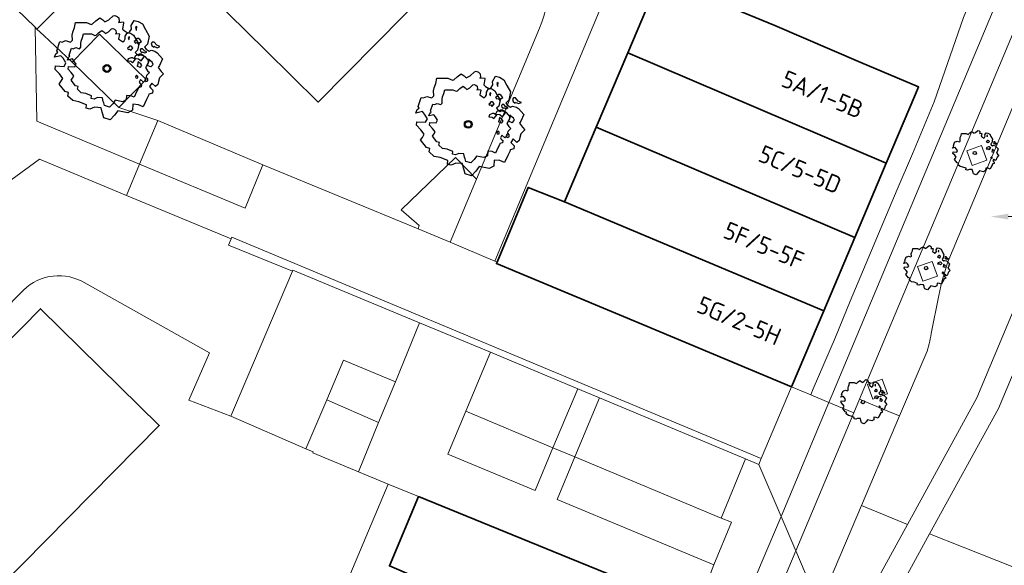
# Model space of a CAD drawing. Header units: metres. Extents: x 152391 to 157968, y 462336 to 467280.
# Tile 11 of 256: x 154827 to 154903, y 462603 to 462645. Entities that reach past the tile are written whole.
import ezdxf
from ezdxf import colors
from ezdxf.entities.mleader import LeaderData, LeaderLine
from ezdxf.enums import TextEntityAlignment as Align
from ezdxf.math import Vec2, Vec3

# ---------------------------------------------------------------- set-up
doc = ezdxf.new("R2010")
doc.units = ezdxf.units.M
doc.header["$LTSCALE"] = 0.75
doc.layers.get('0').update_dxf_attribs({"lineweight": 25})
for name, color, linetype, lineweight in [('B-GV-GR-BOOM-S', 252, 'Continuous', 25), ('B-OI-RI-DRAINAGE_BOB-T18', 1, 'Continuous', 18), ('B-WE-GR-BEPLANTING_CULTUUR_HEESTERS-GV', 251, 'Continuous', 18), ('B-WE-GR-GROENVOORZIENING-GV', 251, 'Continuous', 18), ('B-WE-OG-BEBOUWING-GV', 6, 'Continuous', 35), ('B-WE-OG-BEBOUWING-T18', 1, 'Continuous', 18), ('B-WE-OG-TERREIN_CULTUURSCHEIDING-GV', 251, 'Continuous', 18), ('B-WE-VH-VERHARDING_ASFALT-GV', 251, 'Continuous', 18), ('B-WE-VH-VERHARDING_BETONSTRAATSTEEN-GV', 251, 'Continuous', 18), ('B-WE-VH-VERHARDING_GRASBETONSTEEN-GV', 251, 'Continuous', 18), ('B-WE-VH-VERHARDING_STRAATBAKSTEEN-GV', 251, 'Continuous', 18), ('B-WE-VH-VERHARDING_TEGEL-GV', 251, 'Continuous', 18)]:
    doc.layers.add(name, color=color, linetype=linetype, lineweight=lineweight)
doc.styles.add('NLCS-ISO-M750-T18', font='NLCS-ISO.ttf', dxfattribs={"height": 1.35})

# ---------------------------------------------------------------- blocks, each defined once
blk = doc.blocks.new('SGR-BOOM_21_30')
at = {"linetype": 'Continuous'}
for p, q in [((-0.47, 1.45), (-0.365, 1.548)), ((-0.365, 1.548), (-0.226, 1.647)), ((-0.226, 1.647), (-0.133, 1.581)), ((-0.133, 1.581), (-0.063, 1.515)), ((-0.063, 1.515), (0.065, 1.581)), ((0.065, 1.581), (0.205, 1.712)), ((0.205, 1.712), (0.263, 1.729)), ((0.263, 1.729), (0.333, 1.696)), ((0.333, 1.696), (0.391, 1.647)), ((0.402, 1.532), (0.379, 1.499)), ((0.379, 1.499), (0.53, 1.515)), ((0.391, 1.647), (0.402, 1.532)), ((0.53, 1.515), (0.542, 1.483)), ((0.786, 1.4), (0.891, 1.565)), ((0.891, 1.565), (1.019, 1.532)), ((1.019, 1.532), (1.158, 1.45)), ((-1.633, 0.579), (-1.528, 0.875)), ((-1.528, 0.875), (-1.458, 0.858)), ((-1.458, 0.858), (-1.342, 0.908)), ((-1.342, 0.908), (-1.179, 0.858)), ((-1.179, 0.858), (-1.121, 0.924)), ((-1.133, 1.088), (-1.109, 1.187)), ((-1.121, 0.924), (-1.133, 1.088)), ((-1.109, 1.187), (-1.051, 1.335)), ((-1.051, 1.335), (-1.016, 1.499)), ((-1.016, 1.499), (-0.668, 1.499)), ((-0.668, 1.499), (-0.516, 1.433)), ((-0.516, 1.433), (-0.47, 1.45)), ((0.542, 1.483), (0.507, 1.285)), ((0.507, 1.285), (0.565, 1.236)), ((0.565, 1.236), (0.693, 1.154)), ((0.693, 1.154), (0.751, 1.203)), ((0.751, 1.203), (0.798, 1.285)), ((0.798, 1.285), (0.786, 1.4)), ((0.937, 0.908), (0.891, 0.875)), ((0.891, 0.875), (0.926, 0.825)), ((0.972, 1.368), (0.926, 1.335)), ((0.926, 1.335), (0.949, 1.253)), ((0.926, 0.825), (0.984, 0.842)), ((0.972, 0.973), (0.937, 0.908)), ((0.949, 1.253), (0.961, 1.236)), ((0.961, 1.269), (0.972, 1.368)), ((1.03, 0.973), (0.972, 0.973)), ((0.984, 0.842), (1.03, 0.776)), ((1.077, 0.94), (1.03, 0.973)), ((1.03, 0.776), (1.077, 0.842)), ((1.124, 0.875), (1.077, 0.94)), ((1.077, 0.842), (1.124, 0.875)), ((1.158, 1.45), (1.251, 1.269)), ((1.321, 0.793), (1.228, 0.694)), ((1.251, 1.269), (1.379, 1.055)), ((1.379, 1.055), (1.321, 0.793)), ((1.472, 0.858), (1.438, 0.809)), ((1.438, 0.809), (1.461, 0.743)), ((1.542, 0.858), (1.472, 0.858)), ((1.624, 0.76), (1.542, 0.858)), ((1.728, 0.71), (1.624, 0.76)), ((-1.703, 0.365), (-1.656, 0.48)), ((-1.493, 0.415), (-1.703, 0.365)), ((-1.679, -0.029), (-1.668, 0.086)), ((-1.668, 0.086), (-1.389, 0.07)), ((-1.656, 0.48), (-1.598, 0.53)), ((-1.598, 0.53), (-1.633, 0.579)), ((-1.423, 0.333), (-1.493, 0.415)), ((-1.33, 0.185), (-1.423, 0.333)), ((-1.389, 0.07), (-1.33, 0.185)), ((0.926, 0.415), (0.891, 0.333)), ((0.891, 0.333), (1.03, 0.316)), ((1.054, 0.464), (0.926, 0.415)), ((1.03, 0.316), (1.112, 0.251)), ((1.112, 0.464), (1.054, 0.464)), ((1.217, 0.398), (1.112, 0.464)), ((1.112, 0.251), (1.205, 0.365)), ((1.205, 0.365), (1.24, 0.415)), ((1.228, 0.694), (1.275, 0.628)), ((1.275, 0.628), (1.379, 0.563)), ((1.344, 0.185), (1.31, 0.103)), ((1.434, 0.049), (1.31, 0.103)), ((1.356, 0.3), (1.344, 0.234)), ((1.344, 0.234), (1.344, 0.185)), ((1.426, 0.234), (1.356, 0.3)), ((1.379, 0.563), (1.438, 0.595)), ((1.472, 0.201), (1.426, 0.234)), ((1.434, 0.049), (1.507, 0.136)), ((1.438, 0.595), (1.565, 0.563)), ((1.461, 0.743), (1.531, 0.694)), ((1.507, 0.136), (1.472, 0.201)), ((1.531, 0.727), (1.635, 0.678)), ((1.531, 0.694), (1.542, 0.727)), ((1.565, 0.563), (1.635, 0.513)), ((1.635, 0.678), (1.728, 0.71)), ((1.635, 0.513), (1.81, 0.316)), ((1.717, 0.103), (1.67, 0.037)), ((1.67, 0.037), (1.763, -0.094)), ((1.81, 0.316), (1.717, 0.103)), ((-1.54, -0.177), (-1.679, -0.029)), ((-1.551, -0.505), (-1.493, -0.423)), ((-1.354, -0.752), (-1.551, -0.505)), ((-1.435, -0.324), (-1.54, -0.177)), ((-1.493, -0.423), (-1.435, -0.324)), ((-1.249, -0.784), (-1.354, -0.752)), ((1.286, -0.292), (1.24, -0.357)), ((1.24, -0.357), (1.251, -0.423)), ((1.263, -0.423), (1.333, -0.407)), ((1.333, -0.341), (1.286, -0.292)), ((1.333, -0.407), (1.333, -0.341)), ((1.461, -0.472), (1.391, -0.587)), ((1.391, -0.587), (1.426, -0.637)), ((1.426, -0.637), (1.496, -0.702)), ((1.577, -0.587), (1.461, -0.472)), ((1.496, -0.702), (1.484, -0.801)), ((1.658, -0.522), (1.577, -0.587)), ((1.682, -0.423), (1.658, -0.522)), ((1.717, -0.308), (1.682, -0.423)), ((1.845, -0.177), (1.717, -0.308)), ((1.763, -0.094), (1.845, -0.177)), ((-1.272, -0.899), (-1.249, -0.784)), ((-1.109, -1.047), (-1.272, -0.899)), ((-0.912, -1.08), (-1.109, -1.047)), ((-0.668, -1.179), (-0.912, -1.08)), ((-0.679, -1.294), (-0.668, -1.179)), ((-0.551, -1.326), (-0.679, -1.294)), ((-0.4, -1.261), (-0.551, -1.326)), ((-0.191, -1.277), (-0.4, -1.261)), ((-0.156, -1.425), (-0.191, -1.277)), ((-0.133, -1.491), (-0.156, -1.425)), ((-0.098, -1.606), (-0.133, -1.491)), ((0.356, -1.376), (0.251, -1.524)), ((0.682, -1.441), (0.356, -1.376)), ((0.833, -1.359), (0.682, -1.441)), ((0.844, -1.162), (0.833, -1.359)), ((1.03, -1.179), (0.844, -1.162)), ((1.182, -1.244), (1.03, -1.179)), ((1.286, -1.014), (1.182, -1.244)), ((1.356, -0.883), (1.286, -1.014)), ((1.368, -0.834), (1.356, -0.883)), ((1.484, -0.801), (1.368, -0.834)), ((0.112, -1.671), (-0.098, -1.606)), ((0.251, -1.524), (0.112, -1.671))]:
    blk.add_line(p, q, dxfattribs=at)
blk.add_circle((0, 0), 0.126, dxfattribs=at)
blk = doc.blocks.new('SGR-BOOM_50_100')
at = {"linetype": 'Continuous'}
for p, q in [((0.116, 2.811), (0.364, 3.044)), ((0.364, 3.044), (0.467, 3.074)), ((0.467, 3.074), (0.591, 3.015)), ((-1.972, 2.11), (-1.869, 2.373)), ((-1.869, 2.373), (-1.807, 2.665)), ((-1.807, 2.665), (-1.187, 2.665)), ((-1.187, 2.665), (-0.918, 2.548)), ((-0.918, 2.548), (-0.835, 2.577)), ((-0.835, 2.577), (-0.649, 2.752)), ((-0.649, 2.752), (-0.401, 2.928)), ((-0.401, 2.928), (-0.236, 2.811)), ((-0.236, 2.811), (-0.112, 2.694)), ((-0.112, 2.694), (0.116, 2.811)), ((0.591, 3.015), (0.695, 2.928)), ((0.715, 2.723), (0.674, 2.665)), ((0.674, 2.665), (0.943, 2.694)), ((0.695, 2.928), (0.715, 2.723)), ((0.964, 2.636), (0.902, 2.285)), ((0.902, 2.285), (1.005, 2.198)), ((0.943, 2.694), (0.964, 2.636)), ((1.336, 2.139), (1.418, 2.285)), ((1.398, 2.49), (1.584, 2.782)), ((1.418, 2.285), (1.398, 2.49)), ((1.584, 2.782), (1.811, 2.723)), ((1.729, 2.431), (1.646, 2.373)), ((1.646, 2.373), (1.687, 2.227)), ((1.708, 2.256), (1.729, 2.431)), ((1.811, 2.723), (2.059, 2.577)), ((2.059, 2.577), (2.225, 2.256)), ((-2.903, 1.029), (-2.717, 1.555)), ((-2.717, 1.555), (-2.593, 1.526)), ((-2.593, 1.526), (-2.386, 1.613)), ((-2.386, 1.613), (-2.096, 1.526)), ((-2.096, 1.526), (-1.993, 1.643)), ((-2.014, 1.935), (-1.972, 2.11)), ((-1.993, 1.643), (-2.014, 1.935)), ((1.005, 2.198), (1.232, 2.052)), ((1.232, 2.052), (1.336, 2.139)), ((1.667, 1.613), (1.584, 1.555)), ((1.584, 1.555), (1.646, 1.467)), ((1.729, 1.73), (1.667, 1.613)), ((1.687, 2.227), (1.708, 2.198)), ((1.832, 1.73), (1.729, 1.73)), ((1.915, 1.672), (1.832, 1.73)), ((1.997, 1.555), (1.915, 1.672)), ((1.915, 1.497), (1.997, 1.555)), ((2.225, 2.256), (2.452, 1.876)), ((2.452, 1.876), (2.349, 1.409)), ((2.618, 1.526), (2.556, 1.438)), ((2.742, 1.526), (2.618, 1.526)), ((2.886, 1.351), (2.742, 1.526)), ((-3.027, 0.65), (-2.944, 0.854)), ((-2.944, 0.854), (-2.841, 0.942)), ((-2.841, 0.942), (-2.903, 1.029)), ((1.646, 1.467), (1.749, 1.497)), ((1.873, 0.825), (1.646, 0.737)), ((1.749, 1.497), (1.832, 1.38)), ((1.832, 1.38), (1.915, 1.497)), ((1.977, 0.825), (1.873, 0.825)), ((2.163, 0.708), (1.977, 0.825)), ((2.349, 1.409), (2.183, 1.234)), ((2.183, 1.234), (2.266, 1.117)), ((2.266, 1.117), (2.452, 1)), ((2.452, 1), (2.556, 1.059)), ((2.556, 1.438), (2.597, 1.321)), ((2.556, 1.059), (2.783, 1)), ((2.597, 1.321), (2.721, 1.234)), ((2.721, 1.292), (2.907, 1.205)), ((2.721, 1.234), (2.742, 1.292)), ((2.783, 1), (2.907, 0.913)), ((3.072, 1.263), (2.886, 1.351)), ((2.907, 1.205), (3.072, 1.263)), ((2.907, 0.913), (3.217, 0.562)), ((-2.655, 0.737), (-3.027, 0.65)), ((-2.985, -0.051), (-2.965, 0.153)), ((-2.965, 0.153), (-2.469, 0.124)), ((-2.531, 0.591), (-2.655, 0.737)), ((-2.365, 0.329), (-2.531, 0.591)), ((-2.469, 0.124), (-2.365, 0.329)), ((1.646, 0.737), (1.584, 0.591)), ((1.584, 0.591), (1.832, 0.562)), ((1.832, 0.562), (1.977, 0.445)), ((1.977, 0.445), (2.142, 0.65)), ((2.142, 0.65), (2.204, 0.737)), ((2.39, 0.329), (2.328, 0.183)), ((2.549, 0.087), (2.328, 0.183)), ((2.411, 0.533), (2.39, 0.416)), ((2.39, 0.416), (2.39, 0.329)), ((2.535, 0.416), (2.411, 0.533)), ((2.618, 0.358), (2.535, 0.416)), ((2.549, 0.087), (2.68, 0.241)), ((2.68, 0.241), (2.618, 0.358)), ((3.052, 0.183), (2.969, 0.066)), ((2.969, 0.066), (3.135, -0.168)), ((3.217, 0.562), (3.052, 0.183)), ((-2.737, -0.314), (-2.985, -0.051)), ((-2.758, -0.898), (-2.655, -0.752)), ((-2.551, -0.577), (-2.737, -0.314)), ((-2.655, -0.752), (-2.551, -0.577)), ((2.287, -0.518), (2.204, -0.635)), ((2.204, -0.635), (2.225, -0.752)), ((2.245, -0.752), (2.37, -0.723)), ((2.37, -0.606), (2.287, -0.518)), ((2.37, -0.723), (2.37, -0.606)), ((2.99, -0.752), (2.948, -0.927)), ((3.052, -0.548), (2.99, -0.752)), ((3.279, -0.314), (3.052, -0.548)), ((3.135, -0.168), (3.279, -0.314)), ((-2.407, -1.336), (-2.758, -0.898)), ((-2.22, -1.394), (-2.407, -1.336)), ((-2.262, -1.599), (-2.22, -1.394)), ((2.432, -1.482), (2.411, -1.57)), ((2.638, -1.424), (2.432, -1.482)), ((2.597, -0.84), (2.473, -1.044)), ((2.473, -1.044), (2.535, -1.132)), ((2.535, -1.132), (2.659, -1.248)), ((2.804, -1.044), (2.597, -0.84)), ((2.659, -1.248), (2.638, -1.424)), ((2.948, -0.927), (2.804, -1.044)), ((-1.972, -1.862), (-2.262, -1.599)), ((-1.621, -1.92), (-1.972, -1.862)), ((-1.187, -2.095), (-1.621, -1.92)), ((-1.207, -2.3), (-1.187, -2.095)), ((-0.711, -2.241), (-0.98, -2.358)), ((-0.339, -2.271), (-0.711, -2.241)), ((-0.277, -2.533), (-0.339, -2.271)), ((1.501, -2.066), (1.48, -2.417)), ((1.832, -2.095), (1.501, -2.066)), ((2.101, -2.212), (1.832, -2.095)), ((2.287, -1.803), (2.101, -2.212)), ((2.411, -1.57), (2.287, -1.803)), ((-0.98, -2.358), (-1.207, -2.3)), ((-0.236, -2.65), (-0.277, -2.533)), ((-0.174, -2.855), (-0.236, -2.65)), ((0.199, -2.971), (-0.174, -2.855)), ((0.447, -2.709), (0.199, -2.971)), ((0.633, -2.446), (0.447, -2.709)), ((1.212, -2.563), (0.633, -2.446)), ((1.48, -2.417), (1.212, -2.563))]:
    blk.add_line(p, q, dxfattribs=at)
blk.add_circle((0, 0), 0.225, dxfattribs=at)
blk = doc.blocks.new('SGR-BOOM_100')
at = {"linetype": 'Continuous'}
for p, q in [((-0.863, 3.661), (-0.533, 3.894)), ((-0.533, 3.894), (-0.313, 3.738)), ((0.154, 3.738), (0.484, 4.049)), ((0.484, 4.049), (0.622, 4.088)), ((0.622, 4.088), (0.787, 4.01)), ((0.787, 4.01), (0.924, 3.894)), ((0.924, 3.894), (0.952, 3.622)), ((-2.623, 2.806), (-2.486, 3.156)), ((-2.486, 3.156), (-2.403, 3.544)), ((-2.403, 3.544), (-1.578, 3.544)), ((-1.578, 3.544), (-1.221, 3.389)), ((-1.221, 3.389), (-1.111, 3.428)), ((-1.111, 3.428), (-0.863, 3.661)), ((-0.313, 3.738), (-0.148, 3.583)), ((-0.148, 3.583), (0.154, 3.738)), ((0.952, 3.622), (0.897, 3.544)), ((0.897, 3.544), (1.254, 3.583)), ((1.282, 3.505), (1.199, 3.039)), ((1.199, 3.039), (1.337, 2.923)), ((1.254, 3.583), (1.282, 3.505)), ((1.777, 2.845), (1.887, 3.039)), ((1.859, 3.311), (2.107, 3.7)), ((1.887, 3.039), (1.859, 3.311)), ((2.107, 3.7), (2.409, 3.622)), ((2.299, 3.233), (2.189, 3.156)), ((2.189, 3.156), (2.244, 2.962)), ((2.272, 3), (2.299, 3.233)), ((2.409, 3.622), (2.739, 3.428)), ((2.739, 3.428), (2.959, 3)), ((-2.678, 2.573), (-2.623, 2.806)), ((-2.651, 2.185), (-2.678, 2.573)), ((1.337, 2.923), (1.639, 2.729)), ((1.639, 2.729), (1.777, 2.845)), ((2.299, 2.301), (2.217, 2.146)), ((2.244, 2.962), (2.272, 2.923)), ((2.437, 2.301), (2.299, 2.301)), ((2.546, 2.224), (2.437, 2.301)), ((2.959, 3), (3.261, 2.495)), ((3.261, 2.495), (3.124, 1.874)), ((-3.861, 1.369), (-3.613, 2.068)), ((-3.613, 2.068), (-3.448, 2.029)), ((-3.448, 2.029), (-3.173, 2.146)), ((-3.173, 2.146), (-2.788, 2.029)), ((-2.788, 2.029), (-2.651, 2.185)), ((2.217, 2.146), (2.107, 2.068)), ((2.107, 2.068), (2.189, 1.952)), ((2.189, 1.952), (2.327, 1.991)), ((2.327, 1.991), (2.437, 1.835)), ((2.437, 1.835), (2.546, 1.991)), ((2.656, 2.068), (2.546, 2.224)), ((2.546, 1.991), (2.656, 2.068)), ((3.124, 1.874), (2.904, 1.641)), ((2.904, 1.641), (3.014, 1.486)), ((3.481, 2.029), (3.399, 1.913)), ((3.399, 1.913), (3.454, 1.758)), ((3.454, 1.758), (3.619, 1.641)), ((3.646, 2.029), (3.481, 2.029)), ((3.619, 1.719), (3.866, 1.602)), ((3.619, 1.641), (3.646, 1.719)), ((3.839, 1.796), (3.646, 2.029)), ((4.086, 1.68), (3.839, 1.796)), ((3.866, 1.602), (4.086, 1.68)), ((-4.026, 0.864), (-3.916, 1.136)), ((-3.531, 0.981), (-4.026, 0.864)), ((-3.916, 1.136), (-3.778, 1.253)), ((-3.778, 1.253), (-3.861, 1.369)), ((-3.366, 0.787), (-3.531, 0.981)), ((-3.146, 0.437), (-3.366, 0.787)), ((2.189, 0.981), (2.107, 0.787)), ((2.107, 0.787), (2.437, 0.748)), ((2.492, 1.097), (2.189, 0.981)), ((2.629, 1.097), (2.492, 1.097)), ((2.877, 0.942), (2.629, 1.097)), ((2.629, 0.592), (2.849, 0.864)), ((2.849, 0.864), (2.931, 0.981)), ((3.014, 1.486), (3.261, 1.33)), ((3.261, 1.33), (3.399, 1.408)), ((3.399, 1.408), (3.701, 1.33)), ((3.701, 1.33), (3.866, 1.214)), ((3.866, 1.214), (4.279, 0.748)), ((-3.971, -0.068), (-3.943, 0.204)), ((-3.943, 0.204), (-3.283, 0.165)), ((-3.283, 0.165), (-3.146, 0.437)), ((2.437, 0.748), (2.629, 0.592)), ((3.179, 0.437), (3.096, 0.243)), ((3.39, 0.115), (3.096, 0.243)), ((3.206, 0.709), (3.179, 0.553)), ((3.179, 0.553), (3.179, 0.437)), ((3.371, 0.553), (3.206, 0.709)), ((3.481, 0.476), (3.371, 0.553)), ((3.39, 0.115), (3.564, 0.32)), ((3.564, 0.32), (3.481, 0.476)), ((4.059, 0.243), (3.949, 0.087)), ((3.949, 0.087), (4.169, -0.223)), ((4.279, 0.748), (4.059, 0.243)), ((-3.641, -0.418), (-3.971, -0.068)), ((-3.393, -0.767), (-3.641, -0.418)), ((3.041, -0.689), (2.931, -0.845)), ((3.151, -0.806), (3.041, -0.689)), ((4.059, -0.728), (3.976, -1)), ((4.361, -0.418), (4.059, -0.728)), ((4.169, -0.223), (4.361, -0.418)), ((-3.668, -1.194), (-3.531, -1)), ((-3.201, -1.777), (-3.668, -1.194)), ((-3.531, -1), (-3.393, -0.767)), ((2.931, -0.845), (2.959, -1)), ((2.986, -1), (3.151, -0.961)), ((3.151, -0.961), (3.151, -0.806)), ((3.454, -1.117), (3.289, -1.389)), ((3.289, -1.389), (3.371, -1.505)), ((3.371, -1.505), (3.536, -1.66)), ((3.729, -1.389), (3.454, -1.117)), ((3.921, -1.233), (3.729, -1.389)), ((3.976, -1), (3.921, -1.233)), ((-2.953, -1.855), (-3.201, -1.777)), ((-3.008, -2.126), (-2.953, -1.855)), ((-2.623, -2.476), (-3.008, -2.126)), ((3.206, -2.088), (3.041, -2.398)), ((3.234, -1.971), (3.206, -2.088)), ((3.509, -1.893), (3.234, -1.971)), ((3.536, -1.66), (3.509, -1.893)), ((-2.156, -2.554), (-2.623, -2.476)), ((-1.578, -2.787), (-2.156, -2.554)), ((-1.606, -3.059), (-1.578, -2.787)), ((-0.946, -2.981), (-1.303, -3.136)), ((-0.451, -3.02), (-0.946, -2.981)), ((-0.368, -3.369), (-0.451, -3.02)), ((1.997, -2.748), (1.969, -3.214)), ((2.437, -2.787), (1.997, -2.748)), ((2.794, -2.942), (2.437, -2.787)), ((3.041, -2.398), (2.794, -2.942)), ((-1.303, -3.136), (-1.606, -3.059)), ((-0.313, -3.525), (-0.368, -3.369)), ((-0.231, -3.797), (-0.313, -3.525)), ((0.594, -3.602), (0.264, -3.952)), ((0.842, -3.253), (0.594, -3.602)), ((1.612, -3.408), (0.842, -3.253)), ((1.969, -3.214), (1.612, -3.408)), ((0.264, -3.952), (-0.231, -3.797))]:
    blk.add_line(p, q, dxfattribs=at)
blk.add_circle((0, 0), 0.299, dxfattribs=at)

msp = doc.modelspace()

# ---------------------------------------------------------------- linework, layer by layer
at = {"layer": 'B-WE-GR-BEPLANTING_CULTUUR_HEESTERS-GV'}
for points in [[(154851.01, 462615.286), (154855.008, 462613.558), (154856.294, 462616.689), (154852.306, 462618.341)], [(154868.419, 462611.6), (154861.704, 462614.413), (154860.327, 462611.128), (154867.042, 462608.314)], [(154881.365, 462606.201), (154870.112, 462610.905), (154868.747, 462607.639), (154880.793, 462602.604), (154882.158, 462605.869)]]:
    msp.add_lwpolyline(points, close=True, dxfattribs=at)
at = {"layer": 'B-WE-GR-GROENVOORZIENING-GV'}
for points in [[(154835.022, 462637.785), (154837.121, 462639.942), (154833.534, 462643.433), (154831.435, 462641.276)], [(154901.388, 462634.868), (154900.259, 462634.461), (154900.666, 462633.332), (154901.795, 462633.739)], [(154897.587, 462625.955), (154896.458, 462625.548), (154896.865, 462624.419), (154897.994, 462624.826)], [(154893.746, 462616.896), (154892.617, 462616.489), (154893.024, 462615.36), (154894.153, 462615.767)]]:
    msp.add_lwpolyline(points, close=True, dxfattribs=at)
at = {"layer": 'B-WE-OG-BEBOUWING-GV'}
for points in [[(154863.655, 462651.716), (154826.032, 462688.797), (154822.235, 462684.944), (154819.857, 462687.288), (154816.229, 462683.607), (154818.605, 462681.265), (154812.72, 462675.294), (154814.254, 462673.782), (154826.183, 462662.025), (154829.128, 462659.122), (154846.296, 462642.201), (154850.344, 462638.211)], [(154874.167, 462642.016), (154894.063, 462633.521), (154896.303, 462638.812), (154896.31, 462638.829), (154896.543, 462639.379), (154892.109, 462641.272), (154885.487, 462644.099), (154876.604, 462647.784)], [(154874.167, 462642.016), (154871.745, 462636.284), (154891.638, 462627.792), (154894.063, 462633.521)], [(154869.315, 462630.532), (154889.253, 462622.159), (154891.638, 462627.792), (154871.745, 462636.284)], [(154889.253, 462622.159), (154869.315, 462630.532), (154866.516, 462631.651), (154864.114, 462625.886), (154864.07, 462625.78), (154875.568, 462620.989), (154886.773, 462616.3)], [(154792.314, 462585.117), (154801.44, 462576.115), (154838.127, 462613.31), (154829.002, 462622.312), (154827.552, 462620.841)], [(154879.45, 462599.142), (154869.696, 462603.116), (154858.071, 462607.85), (154855.838, 462602.517), (154877.054, 462593.394)]]:
    msp.add_lwpolyline(points, close=True, dxfattribs=at)
at = {"layer": 'B-WE-OG-TERREIN_CULTUURSCHEIDING-GV'}
for points in [[(154831.435, 462641.276), (154829.24, 462643.327), (154828.723, 462643.828), (154828.572, 462643.975), (154828.721, 462636.739), (154836.62, 462633.437), (154838.015, 462636.795), (154835.022, 462637.785)], [(154851.01, 462615.286), (154849.418, 462611.534), (154849.971, 462611.299), (154849.932, 462611.207), (154853.447, 462609.757), (154855.008, 462613.558)]]:
    msp.add_lwpolyline(points, close=True, dxfattribs=at)
msp.add_lwpolyline([(154832.163, 462624.422), (154841.982, 462618.923), (154840.393, 462615.267), (154843.645, 462614.046), (154844.364, 462615.739), (154848.377, 462625.188), (154843.462, 462627.204), (154843.661, 462627.684), (154835.621, 462631.032), (154828.921, 462633.822), (154806.161, 462617.183), (154786.625, 462597.349), (154786.968, 462597.012), (154782.658, 462592.636), (154785.013, 462590.428), (154773.01, 462578.578), (154777.175, 462574.469), (154797.45, 462594.995), (154795.39, 462597.008), (154809.145, 462611.083), (154811.265, 462609.011), (154825.17, 462623.17), (154826.162, 462622.192), (154827.459, 462623.506)], dxfattribs=at)
msp.add_lwpolyline([(154827.459, 462623.506, -0.346537), (154832.163, 462624.422)], format="xyb", dxfattribs=at)
at = {"layer": 'B-WE-VH-VERHARDING_ASFALT-GV'}
for points in [[(154932.354, 462706.368), (154931.658, 462704.467), (154930.536, 462701.744), (154898.884, 462626.094)], [(154932.354, 462706.368), (154931.658, 462704.467), (154930.536, 462701.744), (154898.884, 462626.094)], [(154897.132, 462618.86), (154895.092, 462614.072), (154892.165, 462607.171), (154895.683, 462605.696), (154901.039, 462615.439), (154929.043, 462682.296), (154931.491, 462688.372), (154934.639, 462690.979), (154932.816, 462691.662), (154934.384, 462695.627), (154934.523, 462695.572), (154936.068, 462699.148), (154936.122, 462699.264), (154937.584, 462701.916), (154937.612, 462701.965), (154938.322, 462702.816)], [(154897.132, 462618.86), (154895.092, 462614.072), (154892.165, 462607.171), (154895.683, 462605.696), (154901.039, 462615.439), (154929.043, 462682.296), (154931.491, 462688.372), (154934.639, 462690.979), (154932.816, 462691.662), (154934.384, 462695.627), (154934.523, 462695.572), (154936.068, 462699.148), (154936.122, 462699.264), (154937.584, 462701.916), (154937.612, 462701.965), (154938.322, 462702.816)], [(154934.589, 462688.387), (154935.809, 462689.453), (154935.543, 462691.727), (154934.639, 462690.979), (154931.491, 462688.372), (154929.043, 462682.296), (154901.039, 462615.439), (154895.683, 462605.696), (154892.354, 462599.625), (154856.714, 462514.687), (154856.097, 462512.732), (154855.154, 462508.472), (154857.186, 462508.237), (154857.548, 462510.293)], [(154934.589, 462688.387), (154935.809, 462689.453), (154935.543, 462691.727), (154934.639, 462690.979), (154931.491, 462688.372), (154929.043, 462682.296), (154901.039, 462615.439), (154895.683, 462605.696), (154892.354, 462599.625), (154856.714, 462514.687), (154856.097, 462512.732), (154855.154, 462508.472), (154857.186, 462508.237), (154857.548, 462510.293)], [(154859.213, 462515.866), (154894.02, 462598.818), (154897.399, 462604.976), (154902.708, 462614.634), (154930.75, 462681.581), (154932.449, 462685.675), (154932.91, 462686.603)], [(154859.213, 462515.866), (154894.02, 462598.818), (154897.399, 462604.976), (154902.708, 462614.634), (154930.75, 462681.581), (154932.449, 462685.675), (154932.91, 462686.603)], [(154898.108, 462623.333), (154897.506, 462620.397)], [(154898.108, 462623.333), (154897.506, 462620.397)], [(154854.946, 462508.496), (154855.154, 462508.472), (154856.097, 462512.732), (154856.714, 462514.687), (154892.354, 462599.625), (154895.683, 462605.696), (154892.165, 462607.171), (154889.192, 462600.163), (154888.763, 462599.208), (154878.036, 462573.5), (154877.767, 462572.86), (154873.381, 462562.541), (154857.764, 462525.168), (154853.889, 462516.009), (154847.823, 462501.484), (154847.783, 462501.384), (154847.008, 462499.536), (154849.95, 462498.301), (154854.161, 462508.344)], [(154854.946, 462508.496), (154855.154, 462508.472), (154856.097, 462512.732), (154856.714, 462514.687), (154892.354, 462599.625), (154895.683, 462605.696), (154892.165, 462607.171), (154889.192, 462600.163), (154888.763, 462599.208), (154878.036, 462573.5), (154877.767, 462572.86), (154873.381, 462562.541), (154857.764, 462525.168), (154853.889, 462516.009), (154847.823, 462501.484), (154847.783, 462501.384), (154847.008, 462499.536), (154849.95, 462498.301), (154854.161, 462508.344)]]:
    msp.add_lwpolyline(points, dxfattribs=at)
for points in [[(154898.884, 462626.094, 0.047128), (154898.108, 462623.333)], [(154898.884, 462626.094, 0.047128), (154898.108, 462623.333)], [(154897.506, 462620.397, -0.065161), (154897.132, 462618.86)], [(154897.506, 462620.397, -0.065161), (154897.132, 462618.86)]]:
    msp.add_lwpolyline(points, format="xyb", dxfattribs=at)
at = {"layer": 'B-WE-VH-VERHARDING_BETONSTRAATSTEEN-GV'}
for points in [[(154843.661, 462627.684), (154843.462, 462627.204), (154848.377, 462625.188), (154848.415, 462625.28), (154858.159, 462621.231), (154863.605, 462618.958), (154870.322, 462616.148), (154872.01, 462615.442), (154883.23, 462610.749), (154884.254, 462610.321), (154884.447, 462610.782), (154843.715, 462627.812)], [(154848.377, 462625.188), (154844.364, 462615.739), (154843.645, 462614.046), (154849.418, 462611.534), (154851.01, 462615.286), (154852.306, 462618.341), (154856.294, 462616.689), (154858.159, 462621.231), (154848.415, 462625.28)], [(154858.071, 462607.85), (154869.696, 462603.116), (154879.45, 462599.142), (154880.793, 462602.604), (154868.747, 462607.639), (154870.112, 462610.905), (154868.419, 462611.6), (154867.042, 462608.314), (154860.327, 462611.128), (154861.704, 462614.413), (154863.605, 462618.958), (154858.159, 462621.231), (154856.294, 462616.689), (154855.008, 462613.558), (154853.447, 462609.757), (154855.735, 462608.801)], [(154868.419, 462611.6), (154870.322, 462616.148), (154863.605, 462618.958), (154861.704, 462614.413)], [(154870.322, 462616.148), (154868.419, 462611.6), (154870.112, 462610.905), (154872.01, 462615.442)], [(154883.23, 462610.749), (154872.01, 462615.442), (154870.112, 462610.905), (154881.365, 462606.201)]]:
    msp.add_lwpolyline(points, close=True, dxfattribs=at)
msp.add_lwpolyline([(154855.838, 462602.517), (154858.071, 462607.85), (154855.735, 462608.801), (154841.326, 462574.571), (154840.145, 462571.765), (154836.661, 462563.488), (154820.887, 462534.448)], dxfattribs=at)
at = {"layer": 'B-WE-VH-VERHARDING_GRASBETONSTEEN-GV'}
for points in [[(154846.091, 462633.378), (154838.015, 462636.795), (154836.62, 462633.437), (154844.729, 462630.046)], [(154846.091, 462633.378), (154838.015, 462636.795), (154836.62, 462633.437), (154844.729, 462630.046)], [(154862.542, 462632.293), (154860.923, 462633.949), (154856.732, 462629.92), (154858.113, 462628.705), (154858.036, 462628.453), (154860.515, 462627.43)], [(154862.542, 462632.293), (154860.923, 462633.949), (154856.732, 462629.92), (154858.113, 462628.705), (154858.036, 462628.453), (154860.515, 462627.43)]]:
    msp.add_lwpolyline(points, close=True, dxfattribs=at)
at = {"layer": 'B-WE-VH-VERHARDING_STRAATBAKSTEEN-GV'}
msp.add_lwpolyline([(154867.382, 462643.904), (154862.542, 462632.293), (154860.515, 462627.43), (154863.948, 462625.958), (154873.793, 462649.564), (154867.648, 462655.78), (154864.617, 462652.701), (154866.237, 462651.106)], dxfattribs=at)
msp.add_lwpolyline([(154867.382, 462643.904), (154862.542, 462632.293), (154860.515, 462627.43), (154863.948, 462625.958), (154873.793, 462649.564), (154867.648, 462655.78), (154864.617, 462652.701), (154866.237, 462651.106)], dxfattribs=at)
msp.add_lwpolyline([(154866.237, 462651.106, -0.299794), (154867.382, 462643.904)], format="xyb", dxfattribs=at)
msp.add_lwpolyline([(154866.237, 462651.106, -0.299794), (154867.382, 462643.904)], format="xyb", dxfattribs=at)
at = {"layer": 'B-WE-VH-VERHARDING_TEGEL-GV'}
for points in [[(154898.884, 462626.094), (154930.536, 462701.744)], [(154921.838, 462696.361), (154905.15, 462659.339), (154905.85, 462658.841), (154900.015, 462644.721), (154897.738, 462638.232), (154897.737, 462638.23), (154896.073, 462634.231), (154894.899, 462631.478), (154891.293, 462622.89), (154890.145, 462620.122), (154888.44, 462616.137), (154888.246, 462615.684), (154889.642, 462615.1), (154889.861, 462615.621), (154922.38, 462693.283)], [(154922.38, 462693.283), (154889.861, 462615.621), (154889.642, 462615.1), (154891.556, 462614.299), (154891.993, 462615.34), (154925.105, 462694.314)], [(154925.105, 462694.314), (154891.993, 462615.34), (154894.354, 462614.358), (154895.092, 462614.072), (154897.132, 462618.86)], [(154930.75, 462681.581), (154902.708, 462614.634), (154897.399, 462604.976), (154902.572, 462602.919), (154907.011, 462601.154), (154911.171, 462611.045), (154909.573, 462611.715), (154910.202, 462613.323), (154905.57, 462615.261), (154905.174, 462615.427), (154905.675, 462616.622), (154907.962, 462622.071), (154908.463, 462623.264), (154908.784, 462624.028), (154908.95, 462624.425), (154915.83, 462640.815), (154915.996, 462641.212), (154916.318, 462641.977), (154916.817, 462643.167), (154919.105, 462648.617)], [(154806.161, 462617.183), (154828.921, 462633.822), (154835.621, 462631.032), (154836.62, 462633.437), (154828.721, 462636.739), (154828.572, 462643.975), (154827.146, 462645.365)], [(154897.506, 462620.397), (154898.108, 462623.333)], [(154842.055, 462501.611), (154884.523, 462602.888), (154885.963, 462606.322), (154884.254, 462610.321), (154883.23, 462610.749), (154881.365, 462606.201), (154882.158, 462605.869), (154880.793, 462602.604), (154879.45, 462599.142)], [(154837.428, 462485.211), (154837.43, 462485.223), (154837.486, 462485.356), (154843.963, 462500.812), (154887.098, 462603.667), (154885.963, 462606.322), (154884.523, 462602.888), (154842.055, 462501.611), (154828.501, 462469.287), (154830.781, 462468.376)], [(154907.011, 462601.154), (154902.572, 462602.919), (154897.399, 462604.976), (154894.02, 462598.818), (154859.213, 462515.866)], [(154878.036, 462573.5), (154876.935, 462576.128), (154881.052, 462585.89), (154882.55, 462586.488), (154881.924, 462587.997), (154886.25, 462598.267), (154888.763, 462599.208), (154889.192, 462600.163), (154888.463, 462600.473), (154887.098, 462603.667), (154843.963, 462500.812), (154847.008, 462499.536), (154847.783, 462501.384), (154847.823, 462501.484)]]:
    msp.add_lwpolyline(points, dxfattribs=at)
for points in [[(154836.407, 462648.274), (154829.618, 462654.99), (154826.597, 462651.88), (154828.563, 462649.955), (154825.568, 462646.902), (154827.146, 462645.365), (154828.572, 462643.975), (154828.723, 462643.828), (154831.889, 462647.061), (154833.578, 462645.427)], [(154901.388, 462634.868), (154901.795, 462633.739), (154900.666, 462633.332), (154900.259, 462634.461)], [(154858.036, 462628.453), (154846.091, 462633.378), (154844.729, 462630.046), (154836.62, 462633.437), (154835.621, 462631.032), (154843.661, 462627.684), (154843.715, 462627.812), (154884.447, 462610.782), (154886.773, 462616.3), (154875.568, 462620.989), (154864.07, 462625.78), (154864.114, 462625.886), (154863.948, 462625.958), (154860.515, 462627.43)], [(154897.587, 462625.955), (154897.994, 462624.826), (154896.865, 462624.419), (154896.458, 462625.548)], [(154893.746, 462616.896), (154894.153, 462615.767), (154893.024, 462615.36), (154892.617, 462616.489)], [(154889.642, 462615.1), (154888.246, 462615.684), (154886.773, 462616.3), (154884.447, 462610.782), (154884.254, 462610.321), (154885.963, 462606.322)], [(154889.642, 462615.1), (154885.963, 462606.322), (154887.098, 462603.667), (154891.556, 462614.299)], [(154887.098, 462603.667), (154888.463, 462600.473), (154889.192, 462600.163), (154892.165, 462607.171), (154895.092, 462614.072), (154894.354, 462614.358), (154891.993, 462615.34), (154891.556, 462614.299)]]:
    msp.add_lwpolyline(points, close=True, dxfattribs=at)
for points in [[(154898.108, 462623.333, -0.047128), (154898.884, 462626.094)], [(154897.132, 462618.86, 0.065161), (154897.506, 462620.397)]]:
    msp.add_lwpolyline(points, format="xyb", dxfattribs=at)

# ---------------------------------------------------------------- block references
at = {"layer": 'B-GV-GR-BOOM-S', "transparency": 33554559}
for name, p in [('SGR-BOOM_100', (154834.1, 462640.8)), ('SGR-BOOM_50_100', (154834.1, 462640.8)), ('SGR-BOOM_100', (154861.9, 462636.5)), ('SGR-BOOM_50_100', (154861.9, 462636.5)), ('SGR-BOOM_21_30', (154900.868, 462634.295)), ('SGR-BOOM_21_30', (154897.122, 462625.437)), ('SGR-BOOM_21_30', (154892.261, 462615.127))]:
    msp.add_blockref(name, p, dxfattribs=at)

# ---------------------------------------------------------------- texts
at = {"layer": 'B-WE-OG-BEBOUWING-T18', "style": 'NLCS-ISO-M750-T18'}
for s, p in [('5A/1-5B', (154889.168, 462638.809)), ('5C/5-5D', (154887.425, 462633.04)), ('5F/5-5F', (154884.642, 462627.185)), ('5G/2-5H', (154882.742, 462621.394))]:
    msp.add_text(s, height=1.35, rotation=337, dxfattribs=at).set_placement(p, align=Align.MIDDLE)

# ---------------------------------------------------------------- leaders
at = {"layer": 'B-OI-RI-DRAINAGE_BOB-T18'}
ml = msp.add_multileader_mtext('Standard', dxfattribs=at)
ml.set_content('Tijdelijk te plaatsen \\Pafsluiter', color=256, style='NLCS-ISO-M750-T18')
ml.set_leader_properties(color=256, linetype='ByLayer', lineweight=-1)
ml.build(insert=Vec2(0, 0))
ml.multileader.update_dxf_attribs({"text_left_attachment_type": 5, "text_right_attachment_type": 5, "dogleg_length": 1.35, "arrow_head_size": 1.35})
ctx = ml.context
ctx.base_point, ctx.char_height, ctx.arrow_head_size, ctx.landing_gap_size, ctx.plane_origin = Vec3(154918.861, 462629.381), 1.35, 1.35, 0.675, Vec3(-23.118, -74.982)
ctx.left_attachment, ctx.right_attachment = 5, 5
notes = []
notes.append((ctx, [(0, (1, 1, 0), (154917.511, 462629.381), (1, 0), 1.35, [(0, [(154902.1, 462629.4)], 0, [])])]))
ctx.mtext.insert, ctx.mtext.flow_direction = Vec3(154919.536, 462633.251), 5
for ctx, leaders in notes:
    for number, flags, end, landing, length, lines in leaders:
        leader = LeaderData()
        leader.index, (leader.has_last_leader_line, leader.has_dogleg_vector, leader.attachment_direction) = number, flags
        leader.last_leader_point, leader.dogleg_vector, leader.dogleg_length = Vec3(end), Vec3(landing), length
        for number, points, colour, breaks in lines:
            line = LeaderLine()
            line.index, line.vertices, line.color, line.breaks = number, Vec3.list(points), colors.encode_raw_color(colour), breaks
            leader.lines.append(line)
        ctx.leaders.append(leader)

doc.saveas('drawing.dxf')
